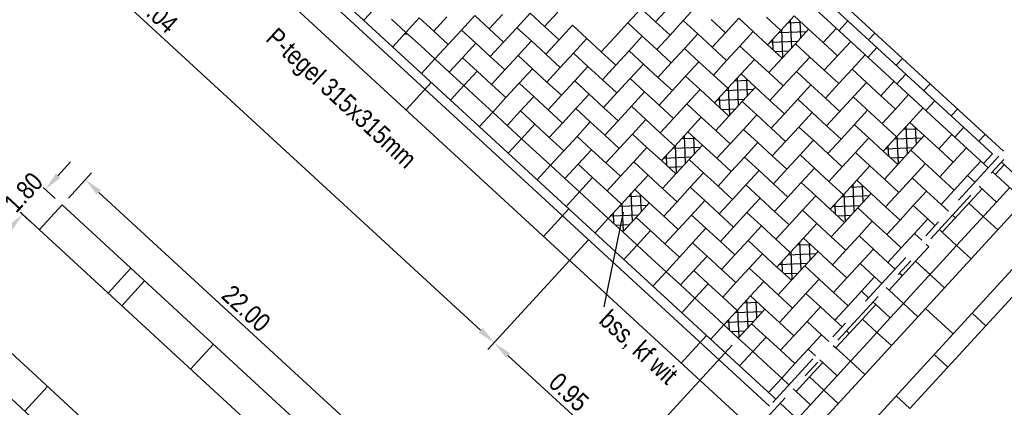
# Model space of a CAD drawing. Header units: metres. Extents: x 111546 to 149831, y 498798 to 507863.
# Tile 132 of 256: x 113053.35 to 113058.62, y 500901.14 to 500903.21. Entities that reach past the tile are written whole.
import ezdxf

# ---------------------------------------------------------------- set-up
doc = ezdxf.new("R2010")
doc.units = ezdxf.units.M
doc.linetypes.add('DASHDOT', pattern=[25.4, 12.7, -6.35, 0, -6.35])
doc.linetypes.add('HIDDEN', pattern=[9.525, 6.35, -3.175])
for name, color, linetype in [('0-aanduiding', 3, 'Continuous'), ('0-grenslijn', 3, 'DASHDOT'), ('0-maatvoering', 3, 'Continuous'), ('3-arcering witte steen', 3, 'Continuous'), ('3-boomkrans', 3, 'Continuous'), ('3-opsluiting', 2, 'Continuous'), ('3-steen', 3, 'Continuous'), ('3-verharding', 2, 'Continuous')]:
    doc.layers.add(name, color=color, linetype=linetype)
doc.layers.add('0-hulplijn', color=6, linetype='Continuous', plot=False)
doc.styles.add('Stempel', font='arial.ttf')
doc.styles.add('Zaanstad', font='ARIALN.TTF')
doc.styles.add('Zaanstad 1-200 1.8mm', font='ARIALN.TTF', dxfattribs={"height": 0.36})
doc.dimstyles.new('1-50', dxfattribs={"dimtxt": 0.1, "dimasz": 0.1, "dimexe": 0.05, "dimexo": 0.05, "dimgap": 0.025, "dimtad": 1, "dimzin": 0, "dimdsep": 46, "dimtxsty": 'Zaanstad', "dimcen": 0, "dimclrd": 256, "dimclre": 256, "dimclrt": 256, "dimadec": 0, "dimazin": 0, "dimtfac": 1, "dimtofl": 0, "dimtmove": 0, "dimatfit": 3, "dimfxl": 1, "dimtfill": 1, "dimtolj": 1, "dimtzin": 0, "dimlwd": -1, "dimlwe": -1, "dimarcsym": 0})

# ---------------------------------------------------------------- blocks, each defined once
blk = doc.blocks.new('*D1271')
at = {"layer": '0-maatvoering', "transparency": 16777216}
for p, q in [((113052.6809, 500905.4406), (113052.1418, 500904.8541)), ((113052.2492, 500904.8232), (113055.8127, 500901.548)), ((113056.3916, 500902.0301), (113055.8525, 500901.4436))]:
    blk.add_line(p, q, dxfattribs=at)
for points in [[(113052.2605, 500904.8355), (113052.2379, 500904.811), (113052.1756, 500904.8909)], [(113055.824, 500901.5603), (113055.8015, 500901.5358), (113055.8864, 500901.4804)]]:
    blk.add_solid(points, dxfattribs=at)
at = {"layer": 'Defpoints', "color": 0, "transparency": 16777216}
for p in [(113052.7147, 500905.4775), (113056.4255, 500902.0669), (113055.8864, 500901.4804)]:
    blk.add_point(p, dxfattribs=at)
at = {"layer": '0-maatvoering', "transparency": 16777216, "insert": (113054.0867, 500903.2378), "char_height": 0.1, "attachment_point": 5, "rotation": 317.4144, "style": 'Zaanstad', "bg_fill": 3, "box_fill_scale": 1.1, "bg_fill_color": 256, "bg_fill_true_color": 13158600, "bg_fill_transparency": 0}
blk.add_mtext('\\A1;5.04', dxfattribs=at)
blk = doc.blocks.new('*D1272')
at = {"layer": '0-maatvoering', "transparency": 16777216}
for p, q in [((113056.3916, 500902.0301), (113055.8525, 500901.4436)), ((113057.1585, 500901.468), (113056.5483, 500900.8041)), ((113055.96, 500901.4127), (113056.5085, 500900.9086))]:
    blk.add_line(p, q, dxfattribs=at)
for points in [[(113055.9713, 500901.425), (113055.9487, 500901.4004), (113055.8864, 500901.4804)], [(113056.5198, 500900.9208), (113056.4972, 500900.8963), (113056.5821, 500900.8409)]]:
    blk.add_solid(points, dxfattribs=at)
at = {"layer": 'Defpoints', "color": 0, "transparency": 16777216}
for p in [(113056.4255, 500902.0669), (113057.1923, 500901.5048), (113056.5821, 500900.8409)]:
    blk.add_point(p, dxfattribs=at)
at = {"layer": '0-maatvoering', "transparency": 16777216, "insert": (113056.2857, 500901.2166), "char_height": 0.1, "attachment_point": 5, "rotation": 317.4144, "style": 'Zaanstad', "bg_fill": 3, "box_fill_scale": 1.1, "bg_fill_color": 256, "bg_fill_true_color": 13158600, "bg_fill_transparency": 0}
blk.add_mtext('\\A1;0.95', dxfattribs=at)
blk = doc.blocks.new('*D1276')
at = {"layer": '0-maatvoering', "transparency": 16777216}
for p, q in [((113053.6079, 500902.2536), (113053.7319, 500902.3885)), ((113053.7717, 500902.284), (113055.2442, 500900.9306)), ((113055.2277, 500900.7649), (113055.3517, 500900.8998))]:
    blk.add_line(p, q, dxfattribs=at)
for points in [[(113053.783, 500902.2963), (113053.7604, 500902.2718), (113053.6981, 500902.3517)], [(113055.2555, 500900.9429), (113055.233, 500900.9184), (113055.3179, 500900.863)]]:
    blk.add_solid(points, dxfattribs=at)
at = {"layer": 'Defpoints', "color": 0, "transparency": 16777216}
for p in [(113053.5741, 500902.2168), (113055.3179, 500900.863), (113055.1939, 500900.7281)]:
    blk.add_point(p, dxfattribs=at)
at = {"layer": '0-maatvoering', "transparency": 16777216, "insert": (113054.5594, 500901.6633), "char_height": 0.1, "attachment_point": 5, "rotation": 317.4144, "style": 'Zaanstad', "bg_fill": 3, "box_fill_scale": 1.1, "bg_fill_color": 256, "bg_fill_true_color": 13158600, "bg_fill_transparency": 0}
blk.add_mtext('\\A1;22.00', dxfattribs=at)
blk = doc.blocks.new('*D1285')
at = {"layer": '0-maatvoering', "transparency": 16777216}
for p, q in [((113053.5523, 500902.3726), (113053.62, 500902.4463)), ((113053.5373, 500902.2506), (113053.4478, 500902.3328)), ((113053.4155, 500902.1181), (113053.326, 500902.2003)), ((113053.2952, 500902.0929), (113053.2275, 500902.0192))]:
    blk.add_line(p, q, dxfattribs=at)
for points in [[(113053.5401, 500902.3839), (113053.5646, 500902.3614), (113053.4847, 500902.299)], [(113053.2829, 500902.1041), (113053.3075, 500902.0816), (113053.3629, 500902.1665)]]:
    blk.add_solid(points, dxfattribs=at)
at = {"layer": 'Defpoints', "color": 0, "transparency": 16777216}
for p in [(113053.5741, 500902.2168), (113053.4523, 500902.0843)]:
    blk.add_point(p, dxfattribs=at)
at = {"layer": '0-maatvoering', "transparency": 16777216, "insert": (113053.3678, 500902.2842), "char_height": 0.1, "attachment_point": 5, "rotation": 47.4144, "style": 'Zaanstad', "bg_fill": 3, "box_fill_scale": 1.1, "bg_fill_color": 256, "bg_fill_true_color": 13158600, "bg_fill_transparency": 0}
blk.add_mtext('\\A1;1.80', dxfattribs=at)
at = {"layer": 'Defpoints', "color": 0, "transparency": 16777216}
blk.add_point((113053.4847, 500902.299), dxfattribs=at)

msp = doc.modelspace()

# ---------------------------------------------------------------- linework, layer by layer
at = {"layer": '0-aanduiding'}
msp.add_line((113056.4754, 500901.6731), (113056.5784, 500902.1784), dxfattribs=at)
at = {"layer": '0-grenslijn', "ltscale": 0.025}
for p, q in [((113059.083, 500903.0178), (113057.052, 500900.808)), ((113058.9344, 500902.81), (113057.075, 500900.7869))]:
    msp.add_line(p, q, dxfattribs=at)
at = {"layer": '3-arcering witte steen'}
for p, q in [((113057.458, 500903.1898), (113057.5284, 500903.1927)), ((113057.4783, 500903.0569), (113057.4721, 500903.2052)), ((113057.5262, 500903.109), (113057.5225, 500903.1981)), ((113057.4102, 500903.1378), (113057.5584, 500903.144)), ((113057.4305, 500903.0049), (113057.4243, 500903.1531)), ((113057.3623, 500903.0857), (113057.5105, 500903.0919)), ((113057.3787, 500903.0449), (113057.3764, 500903.1011)), ((113057.3879, 500903.0368), (113057.4627, 500903.0399)), ((113057.1738, 500902.8805), (113057.2441, 500902.8835)), ((113057.1941, 500902.7476), (113057.1878, 500902.896)), ((113057.242, 500902.7998), (113057.2383, 500902.8889)), ((113057.126, 500902.8286), (113057.2742, 500902.8348)), ((113057.1463, 500902.6956), (113057.1401, 500902.8439)), ((113057.0781, 500902.7764), (113057.2263, 500902.7827)), ((113057.0945, 500902.7356), (113057.0922, 500902.7919)), ((113057.1037, 500902.7275), (113057.1785, 500902.7307)), ((113058.0765, 500902.6213), (113058.1468, 500902.6243)), ((113058.0968, 500902.4884), (113058.0905, 500902.6368)), ((113058.1447, 500902.5406), (113058.1409, 500902.6297)), ((113056.8896, 500902.5713), (113056.9599, 500902.5743)), ((113056.9099, 500902.4384), (113056.9036, 500902.5868)), ((113056.9578, 500902.4905), (113056.954, 500902.5797)), ((113058.0287, 500902.5694), (113058.1769, 500902.5756)), ((113058.049, 500902.4365), (113058.0428, 500902.5847)), ((113056.8418, 500902.5193), (113056.99, 500902.5256)), ((113056.8621, 500902.3864), (113056.8559, 500902.5346)), ((113057.9808, 500902.5172), (113058.129, 500902.5235)), ((113057.9972, 500902.4765), (113057.9948, 500902.5327)), ((113056.7939, 500902.4672), (113056.9421, 500902.4734)), ((113056.8103, 500902.4264), (113056.808, 500902.4827)), ((113058.0063, 500902.4683), (113058.0812, 500902.4715)), ((113056.8194, 500902.4183), (113056.8943, 500902.4215)), ((113057.7922, 500902.3121), (113057.8626, 500902.3151)), ((113057.8126, 500902.1792), (113057.8063, 500902.3276)), ((113057.8605, 500902.2313), (113057.8567, 500902.3205)), ((113056.6054, 500902.2621), (113056.6757, 500902.265)), ((113056.6257, 500902.1292), (113056.6194, 500902.2775)), ((113056.6736, 500902.1813), (113056.6698, 500902.2705)), ((113057.7445, 500902.2601), (113057.8927, 500902.2664)), ((113057.7648, 500902.1272), (113057.7585, 500902.2754)), ((113056.5576, 500902.2101), (113056.7058, 500902.2163)), ((113056.5779, 500902.0772), (113056.5717, 500902.2254)), ((113057.6966, 500902.208), (113057.8448, 500902.2143)), ((113057.713, 500902.1672), (113057.7106, 500902.2235)), ((113056.5097, 500902.158), (113056.6579, 500902.1642)), ((113056.5261, 500902.1172), (113056.5237, 500902.1734)), ((113057.7221, 500902.1591), (113057.797, 500902.1623)), ((113056.5352, 500902.1091), (113056.6101, 500902.1122)), ((113057.508, 500902.0029), (113057.5784, 500902.0058)), ((113057.5284, 500901.87), (113057.5221, 500902.0183)), ((113057.5763, 500901.9221), (113057.5725, 500902.0113)), ((113057.4603, 500901.9509), (113057.6085, 500901.9572)), ((113057.4806, 500901.818), (113057.4743, 500901.9662)), ((113057.4123, 500901.8988), (113057.5606, 500901.905)), ((113057.4288, 500901.858), (113057.4264, 500901.9142)), ((113057.4379, 500901.8499), (113057.5128, 500901.853)), ((113057.2441, 500901.5607), (113057.2379, 500901.7091)), ((113057.1964, 500901.5088), (113057.1901, 500901.657)), ((113057.2238, 500901.6936), (113057.2942, 500901.6966)), ((113057.2921, 500901.6129), (113057.2883, 500901.702)), ((113057.1446, 500901.5488), (113057.1422, 500901.605)), ((113057.176, 500901.6417), (113057.3243, 500901.6479)), ((113057.1281, 500901.5895), (113057.2764, 500901.5958)), ((113057.1537, 500901.5407), (113057.2286, 500901.5438))]:
    msp.add_line(p, q, dxfattribs=at)
at = {"layer": '3-boomkrans'}
for p, q in [((113058.1105, 500901.1295), (113058.7195, 500901.7921)), ((113058.5165, 500901.5712), (113058.4429, 500901.6389)), ((113058.3135, 500901.3503), (113058.2399, 500901.418)), ((113058.1105, 500901.1295), (113058.0369, 500901.1971))]:
    msp.add_line(p, q, dxfattribs=at)
at = {"layer": '3-opsluiting'}
for p, q in [((113051.566, 500906.5332), (113057.3923, 500901.1783)), ((113051.4307, 500906.3859), (113057.257, 500901.031)), ((113052.4972, 500905.6094), (113057.3585, 500901.1415)), ((113055.4144, 500902.7246), (113055.5497, 500902.8718)), ((113058.8031, 500902.3264), (113057.5851, 500901.0011)), ((113056.1506, 500902.0479), (113056.286, 500902.1951)), ((113058.9504, 500902.1911), (113057.7323, 500900.8658)), ((113058.1941, 500901.6638), (113058.3414, 500901.5284)), ((113056.8869, 500901.3712), (113057.0223, 500901.5184)), ((113057.4153, 500901.1572), (113059.6517, 500899.1018))]:
    msp.add_line(p, q, dxfattribs=at)
at = {"layer": '3-steen'}
for p, q in [((113053.8515, 500906.7144), (113058.5292, 500902.4152)), ((113055.2596, 500903.2811), (113055.1885, 500903.2038)), ((113055.9303, 500903.2351), (113055.8593, 500903.1577)), ((113056.0787, 500903.2413), (113056.0077, 500903.164)), ((113056.0787, 500903.2413), (113056.156, 500903.1703)), ((113056.2271, 500903.2476), (113056.156, 500903.1703)), ((113056.6721, 500903.2663), (113056.6011, 500903.189)), ((113056.6721, 500903.2663), (113056.7495, 500903.1953)), ((113056.8205, 500903.2726), (113056.7495, 500903.1953)), ((113056.9689, 500903.2788), (113056.8978, 500903.2015)), ((113055.4142, 500903.139), (113055.3369, 500903.21)), ((113055.4853, 500903.2163), (113055.4142, 500903.139)), ((113055.4853, 500903.2163), (113055.5626, 500903.1452)), ((113055.6336, 500903.2225), (113055.5626, 500903.1452)), ((113055.782, 500903.2288), (113055.7109, 500903.1515)), ((113055.782, 500903.2288), (113055.8593, 500903.1577)), ((113056.6011, 500903.189), (113056.53, 500903.1117)), ((113056.6011, 500903.189), (113056.6784, 500903.118)), ((113056.7495, 500903.1953), (113056.8268, 500903.1242)), ((113056.8978, 500903.2015), (113056.8268, 500903.1242)), ((113056.8978, 500903.2015), (113056.9751, 500903.1305)), ((113057.0462, 500903.2078), (113057.1235, 500903.1367)), ((113057.1945, 500903.214), (113057.1235, 500903.1367)), ((113057.1945, 500903.214), (113057.2718, 500903.143)), ((113057.3429, 500903.2203), (113057.4202, 500903.1492)), ((113057.4913, 500903.2266), (113057.4202, 500903.1492)), ((113057.4913, 500903.2266), (113057.5686, 500903.1555)), ((113057.779, 500903.1998), (113057.7317, 500903.1482)), ((113055.4142, 500903.139), (113055.3432, 500903.0617)), ((113055.407, 500903.131), (113055.4226, 500903.1317)), ((113055.4142, 500903.139), (113055.4915, 500903.0679)), ((113055.5626, 500903.1452), (113055.6399, 500903.0742)), ((113055.7109, 500903.1515), (113055.6399, 500903.0742)), ((113055.7109, 500903.1515), (113055.7882, 500903.0804)), ((113055.8593, 500903.1577), (113055.9366, 500903.0867)), ((113056.0077, 500903.164), (113055.9366, 500903.0867)), ((113056.0077, 500903.164), (113056.085, 500903.0929)), ((113056.156, 500903.1703), (113056.2333, 500903.0992)), ((113056.3044, 500903.1765), (113056.2333, 500903.0992)), ((113056.3044, 500903.1765), (113056.3817, 500903.1055)), ((113056.9751, 500903.1305), (113056.9041, 500903.0532)), ((113056.9751, 500903.1305), (113057.0524, 500903.0594)), ((113057.1235, 500903.1367), (113057.0524, 500903.0594)), ((113057.2718, 500903.143), (113057.2008, 500903.0657)), ((113057.2718, 500903.143), (113057.3492, 500903.0719)), ((113057.4202, 500903.1492), (113057.3492, 500903.0719)), ((113057.5686, 500903.1555), (113057.4975, 500903.0782)), ((113057.5686, 500903.1555), (113057.6459, 500903.0845)), ((113057.7169, 500903.1618), (113057.6459, 500903.0845)), ((113057.9233, 500903.1351), (113057.8895, 500903.0983)), ((113055.7882, 500903.0804), (113055.7172, 500903.0031)), ((113055.7882, 500903.0804), (113055.8655, 500903.0094)), ((113055.9366, 500903.0867), (113055.8655, 500903.0094)), ((113056.085, 500903.0929), (113056.0139, 500903.0156)), ((113056.085, 500903.0929), (113056.1623, 500903.0219)), ((113056.2333, 500903.0992), (113056.1623, 500903.0219)), ((113056.3817, 500903.1055), (113056.3106, 500903.0282)), ((113056.3817, 500903.1055), (113056.459, 500903.0344)), ((113056.53, 500903.1117), (113056.459, 500903.0344)), ((113056.6784, 500903.118), (113056.6074, 500903.0407)), ((113056.6784, 500903.118), (113056.7557, 500903.0469)), ((113056.8268, 500903.1242), (113056.7557, 500903.0469)), ((113057.4975, 500903.0782), (113057.4265, 500903.0009)), ((113057.4975, 500903.0782), (113057.5748, 500903.0071)), ((113057.6459, 500903.0845), (113057.7232, 500903.0134)), ((113057.7942, 500903.0907), (113057.7232, 500903.0134)), ((113055.4915, 500903.0679), (113055.5688, 500902.9969)), ((113055.6399, 500903.0742), (113055.5688, 500902.9969)), ((113056.3106, 500903.0282), (113056.2396, 500902.9508)), ((113056.3106, 500903.0282), (113056.3879, 500902.9571)), ((113056.459, 500903.0344), (113056.5363, 500902.9634)), ((113056.6074, 500903.0407), (113056.5363, 500902.9634)), ((113056.6074, 500903.0407), (113056.6847, 500902.9696)), ((113056.7557, 500903.0469), (113056.833, 500902.9759)), ((113056.9041, 500903.0532), (113056.833, 500902.9759)), ((113056.9041, 500903.0532), (113056.9814, 500902.9821)), ((113057.0524, 500903.0594), (113057.1297, 500902.9884)), ((113057.2008, 500903.0657), (113057.1297, 500902.9884)), ((113057.2008, 500903.0657), (113057.2781, 500902.9946)), ((113057.3492, 500903.0719), (113057.4265, 500903.0009)), ((113057.9336, 500903.0577), (113057.8863, 500903.0061)), ((113055.5688, 500902.9969), (113055.4978, 500902.9196)), ((113055.5688, 500902.9969), (113055.6461, 500902.9258)), ((113055.7172, 500903.0031), (113055.6461, 500902.9258)), ((113055.7172, 500903.0031), (113055.7945, 500902.9321)), ((113055.8655, 500903.0094), (113055.9429, 500902.9383)), ((113056.0139, 500903.0156), (113055.9429, 500902.9383)), ((113056.0139, 500903.0156), (113056.0912, 500902.9446)), ((113056.1623, 500903.0219), (113056.2396, 500902.9508)), ((113056.833, 500902.9759), (113056.762, 500902.8986)), ((113056.9814, 500902.9821), (113056.9103, 500902.9048)), ((113056.9814, 500902.9821), (113057.0587, 500902.9111)), ((113057.1297, 500902.9884), (113057.0587, 500902.9111)), ((113057.2781, 500902.9946), (113057.207, 500902.9173)), ((113057.2781, 500902.9946), (113057.3554, 500902.9236)), ((113057.4265, 500903.0009), (113057.3554, 500902.9236)), ((113057.5748, 500903.0071), (113057.5038, 500902.9298)), ((113057.5748, 500903.0071), (113057.6521, 500902.9361)), ((113057.7232, 500903.0134), (113057.6521, 500902.9361)), ((113057.8715, 500903.0197), (113057.8005, 500902.9423)), ((113058.0705, 500902.9997), (113058.0367, 500902.9629)), ((113055.7234, 500902.8548), (113055.6461, 500902.9258)), ((113055.7945, 500902.9321), (113055.7234, 500902.8548)), ((113055.7945, 500902.9321), (113055.8718, 500902.861)), ((113055.9429, 500902.9383), (113055.8718, 500902.861)), ((113056.0912, 500902.9446), (113056.0202, 500902.8673)), ((113056.0912, 500902.9446), (113056.1685, 500902.8735)), ((113056.2396, 500902.9508), (113056.1685, 500902.8735)), ((113056.3879, 500902.9571), (113056.3169, 500902.8798)), ((113056.3879, 500902.9571), (113056.4652, 500902.886)), ((113056.5363, 500902.9634), (113056.4652, 500902.886)), ((113056.6847, 500902.9696), (113056.6136, 500902.8923)), ((113056.6847, 500902.9696), (113056.762, 500902.8986)), ((113057.3554, 500902.9236), (113057.4327, 500902.8525)), ((113057.5038, 500902.9298), (113057.4327, 500902.8525)), ((113057.5038, 500902.9298), (113057.5811, 500902.8588)), ((113057.6521, 500902.9361), (113057.7294, 500902.865)), ((113057.8005, 500902.9423), (113057.7294, 500902.865)), ((113057.8005, 500902.9423), (113057.9551, 500902.8002)), ((113056.0202, 500902.8673), (113055.9491, 500902.79)), ((113056.0202, 500902.8673), (113056.0975, 500902.7962)), ((113056.1685, 500902.8735), (113056.2458, 500902.8025)), ((113056.3169, 500902.8798), (113056.2458, 500902.8025)), ((113056.3169, 500902.8798), (113056.3942, 500902.8087)), ((113056.4652, 500902.886), (113056.5426, 500902.815)), ((113056.6136, 500902.8923), (113056.5426, 500902.815)), ((113056.6136, 500902.8923), (113056.6909, 500902.8212)), ((113056.762, 500902.8986), (113056.8393, 500902.8275)), ((113056.9103, 500902.9048), (113056.8393, 500902.8275)), ((113056.9103, 500902.9048), (113056.9876, 500902.8338)), ((113057.0587, 500902.9111), (113057.136, 500902.84)), ((113057.207, 500902.9173), (113057.136, 500902.84)), ((113057.207, 500902.9173), (113057.2844, 500902.8463)), ((113057.8778, 500902.8713), (113057.6646, 500902.6394)), ((113058.0262, 500902.8775), (113057.9551, 500902.8002)), ((113058.0883, 500902.9156), (113058.0409, 500902.864)), ((113055.7234, 500902.8548), (113055.6524, 500902.7775)), ((113055.7234, 500902.8548), (113055.8008, 500902.7837)), ((113055.8718, 500902.861), (113055.9491, 500902.79)), ((113056.5426, 500902.815), (113056.4715, 500902.7377)), ((113056.6909, 500902.8212), (113056.6199, 500902.7439)), ((113056.6909, 500902.8212), (113056.7682, 500902.7502)), ((113056.8393, 500902.8275), (113056.7682, 500902.7502)), ((113056.9876, 500902.8338), (113056.9166, 500902.7565)), ((113056.9876, 500902.8338), (113057.0649, 500902.7627)), ((113057.136, 500902.84), (113057.0649, 500902.7627)), ((113057.2844, 500902.8463), (113057.2133, 500902.769)), ((113057.2844, 500902.8463), (113057.3617, 500902.7752)), ((113057.4327, 500902.8525), (113057.3617, 500902.7752)), ((113057.5811, 500902.8588), (113057.51, 500902.7815)), ((113057.5811, 500902.8588), (113057.6584, 500902.7877)), ((113057.7294, 500902.865), (113057.6584, 500902.7877)), ((113058.2178, 500902.8644), (113058.184, 500902.8276)), ((113055.8008, 500902.7837), (113055.8781, 500902.7127)), ((113055.9491, 500902.79), (113055.8781, 500902.7127)), ((113056.0975, 500902.7962), (113056.0264, 500902.7189)), ((113056.0975, 500902.7962), (113056.1748, 500902.7252)), ((113056.2458, 500902.8025), (113056.1748, 500902.7252)), ((113056.3942, 500902.8087), (113056.3231, 500902.7314)), ((113056.3942, 500902.8087), (113056.4715, 500902.7377)), ((113057.0649, 500902.7627), (113057.1423, 500902.6917)), ((113057.2133, 500902.769), (113057.1423, 500902.6917)), ((113057.2133, 500902.769), (113057.2906, 500902.6979)), ((113057.3617, 500902.7752), (113057.439, 500902.7042)), ((113057.51, 500902.7815), (113057.439, 500902.7042)), ((113057.51, 500902.7815), (113057.5873, 500902.7104)), ((113057.6584, 500902.7877), (113057.7357, 500902.7167)), ((113057.8067, 500902.794), (113058.0387, 500902.5808)), ((113057.9551, 500902.8002), (113058.0324, 500902.7292)), ((113058.1035, 500902.8065), (113058.0324, 500902.7292)), ((113058.2429, 500902.7734), (113058.1955, 500902.7219)), ((113055.8781, 500902.7127), (113055.807, 500902.6354)), ((113055.8781, 500902.7127), (113055.9554, 500902.6416)), ((113056.0264, 500902.7189), (113055.9554, 500902.6416)), ((113056.0264, 500902.7189), (113056.1037, 500902.6479)), ((113056.1748, 500902.7252), (113056.2521, 500902.6541)), ((113056.3231, 500902.7314), (113056.2521, 500902.6541)), ((113056.3231, 500902.7314), (113056.4004, 500902.6604)), ((113056.4715, 500902.7377), (113056.5488, 500902.6666)), ((113056.6199, 500902.7439), (113056.5488, 500902.6666)), ((113056.6199, 500902.7439), (113056.6972, 500902.6729)), ((113056.7682, 500902.7502), (113056.8455, 500902.6791)), ((113056.9166, 500902.7565), (113056.8455, 500902.6791)), ((113056.9166, 500902.7565), (113056.9939, 500902.6854)), ((113057.5873, 500902.7104), (113057.5163, 500902.6331)), ((113057.5873, 500902.7104), (113057.6646, 500902.6394)), ((113057.8841, 500902.7229), (113057.7419, 500902.5683)), ((113058.0324, 500902.7292), (113057.9614, 500902.6519)), ((113058.1808, 500902.7354), (113058.1097, 500902.6581)), ((113058.3651, 500902.7291), (113058.3312, 500902.6922)), ((113056.4004, 500902.6604), (113056.3294, 500902.5831)), ((113056.4004, 500902.6604), (113056.4778, 500902.5893)), ((113056.5488, 500902.6666), (113056.4778, 500902.5893)), ((113056.6972, 500902.6729), (113056.6261, 500902.5956)), ((113056.6972, 500902.6729), (113056.7745, 500902.6018)), ((113056.8455, 500902.6791), (113056.7745, 500902.6018)), ((113056.9939, 500902.6854), (113056.9228, 500902.6081)), ((113056.9939, 500902.6854), (113057.0712, 500902.6143)), ((113057.1423, 500902.6917), (113057.0712, 500902.6143)), ((113057.2906, 500902.6979), (113057.2196, 500902.6206)), ((113057.2906, 500902.6979), (113057.3679, 500902.6269)), ((113057.439, 500902.7042), (113057.3679, 500902.6269)), ((113058.1097, 500902.6581), (113058.0387, 500902.5808)), ((113058.1097, 500902.6581), (113058.2643, 500902.516)), ((113056.0327, 500902.5706), (113055.9554, 500902.6416)), ((113056.1037, 500902.6479), (113056.0327, 500902.5706)), ((113056.1037, 500902.6479), (113056.181, 500902.5768)), ((113056.2521, 500902.6541), (113056.181, 500902.5768)), ((113056.9228, 500902.6081), (113056.8518, 500902.5308)), ((113056.9228, 500902.6081), (113057.0001, 500902.537)), ((113057.0712, 500902.6143), (113057.1485, 500902.5433)), ((113057.2196, 500902.6206), (113057.1485, 500902.5433)), ((113057.2196, 500902.6206), (113057.2969, 500902.5496)), ((113057.3679, 500902.6269), (113057.4452, 500902.5558)), ((113057.5163, 500902.6331), (113057.4452, 500902.5558)), ((113057.5163, 500902.6331), (113057.5936, 500902.5621)), ((113057.6646, 500902.6394), (113057.7419, 500902.5683)), ((113057.813, 500902.6456), (113057.8903, 500902.5746)), ((113058.3975, 500902.6313), (113058.3501, 500902.5798)), ((113056.0327, 500902.5706), (113055.9616, 500902.4933)), ((113056.0327, 500902.5706), (113056.11, 500902.4995)), ((113056.181, 500902.5768), (113056.2583, 500902.5058)), ((113056.3294, 500902.5831), (113056.2583, 500902.5058)), ((113056.3294, 500902.5831), (113056.4067, 500902.512)), ((113056.4778, 500902.5893), (113056.5551, 500902.5183)), ((113056.6261, 500902.5956), (113056.5551, 500902.5183)), ((113056.6261, 500902.5956), (113056.7034, 500902.5245)), ((113056.7745, 500902.6018), (113056.8518, 500902.5308)), ((113057.2969, 500902.5496), (113057.2258, 500902.4722)), ((113057.2969, 500902.5496), (113057.3742, 500902.4785)), ((113057.4452, 500902.5558), (113057.3742, 500902.4785)), ((113057.5936, 500902.5621), (113057.5225, 500902.4848)), ((113057.5936, 500902.5621), (113057.6709, 500902.491)), ((113057.7419, 500902.5683), (113057.6709, 500902.491)), ((113057.8903, 500902.5746), (113057.8193, 500902.4973)), ((113057.8903, 500902.5746), (113057.9676, 500902.5035)), ((113058.0387, 500902.5808), (113057.9676, 500902.5035)), ((113058.187, 500902.5871), (113057.9739, 500902.3552)), ((113058.3354, 500902.5933), (113058.2643, 500902.516)), ((113058.5123, 500902.5937), (113058.4785, 500902.5569)), ((113056.11, 500902.4995), (113056.1873, 500902.4285)), ((113056.2583, 500902.5058), (113056.1873, 500902.4285)), ((113056.4067, 500902.512), (113056.3357, 500902.4347)), ((113056.4067, 500902.512), (113056.484, 500902.441)), ((113056.5551, 500902.5183), (113056.484, 500902.441)), ((113056.7034, 500902.5245), (113056.6324, 500902.4472)), ((113056.7034, 500902.5245), (113056.7807, 500902.4535)), ((113056.8518, 500902.5308), (113056.7807, 500902.4535)), ((113057.0001, 500902.537), (113056.9291, 500902.4597)), ((113057.0001, 500902.537), (113057.0775, 500902.466)), ((113057.1485, 500902.5433), (113057.0775, 500902.466)), ((113057.8193, 500902.4973), (113057.7482, 500902.42)), ((113057.8193, 500902.4973), (113057.8966, 500902.4262)), ((113057.9676, 500902.5035), (113058.0449, 500902.4325)), ((113058.116, 500902.5098), (113058.3479, 500902.2966)), ((113058.2643, 500902.516), (113058.3416, 500902.445)), ((113058.4127, 500902.5223), (113058.3416, 500902.445)), ((113056.6324, 500902.4472), (113056.5613, 500902.3699)), ((113056.6324, 500902.4472), (113056.7097, 500902.3762)), ((113056.7807, 500902.4535), (113056.858, 500902.3824)), ((113056.9291, 500902.4597), (113056.858, 500902.3824)), ((113056.9291, 500902.4597), (113057.0064, 500902.3887)), ((113057.0775, 500902.466), (113057.1548, 500902.3949)), ((113057.2258, 500902.4722), (113057.1548, 500902.3949)), ((113057.2258, 500902.4722), (113057.3031, 500902.4012)), ((113057.3742, 500902.4785), (113057.4515, 500902.4074)), ((113057.5225, 500902.4848), (113057.4515, 500902.4074)), ((113057.5225, 500902.4848), (113057.5998, 500902.4137)), ((113057.6709, 500902.491), (113057.7482, 500902.42)), ((113058.3416, 500902.445), (113058.2706, 500902.3677)), ((113058.49, 500902.4512), (113058.419, 500902.3739)), ((113058.5521, 500902.4892), (113058.5047, 500902.4377)), ((113058.5995, 500902.4456), (113058.7693, 500902.2896)), ((113056.1873, 500902.4285), (113056.1162, 500902.3511)), ((113056.1873, 500902.4285), (113056.2646, 500902.3574)), ((113056.3357, 500902.4347), (113056.2646, 500902.3574)), ((113056.3357, 500902.4347), (113056.413, 500902.3637)), ((113056.484, 500902.441), (113056.5613, 500902.3699)), ((113057.1548, 500902.3949), (113057.0837, 500902.3176)), ((113057.3031, 500902.4012), (113057.2321, 500902.3239)), ((113057.3031, 500902.4012), (113057.3804, 500902.3301)), ((113057.4515, 500902.4074), (113057.3804, 500902.3301)), ((113057.5998, 500902.4137), (113057.5288, 500902.3364)), ((113057.5998, 500902.4137), (113057.6772, 500902.3426)), ((113057.7482, 500902.42), (113057.6772, 500902.3426)), ((113057.8966, 500902.4262), (113057.8255, 500902.3489)), ((113057.8966, 500902.4262), (113057.9739, 500902.3552)), ((113058.1933, 500902.4387), (113058.0512, 500902.2841)), ((113058.5522, 500902.3941), (113058.7219, 500902.2381)), ((113058.6147, 500902.4317), (113058.5673, 500902.3802)), ((113056.3419, 500902.2863), (113056.2646, 500902.3574)), ((113056.413, 500902.3637), (113056.3419, 500902.2863)), ((113056.413, 500902.3637), (113056.4903, 500902.2926)), ((113056.5613, 500902.3699), (113056.4903, 500902.2926)), ((113056.7097, 500902.3762), (113056.6386, 500902.2989)), ((113056.7097, 500902.3762), (113056.787, 500902.3051)), ((113056.858, 500902.3824), (113056.787, 500902.3051)), ((113057.0064, 500902.3887), (113056.9353, 500902.3114)), ((113057.0064, 500902.3887), (113057.0837, 500902.3176)), ((113057.6772, 500902.3426), (113057.7545, 500902.2716)), ((113057.8255, 500902.3489), (113057.7545, 500902.2716)), ((113057.8255, 500902.3489), (113057.9028, 500902.2779)), ((113057.9739, 500902.3552), (113058.0512, 500902.2841)), ((113058.1222, 500902.3614), (113058.1995, 500902.2904)), ((113058.419, 500902.3739), (113058.3479, 500902.2966)), ((113058.419, 500902.3739), (113058.4581, 500902.3379)), ((113056.3419, 500902.2863), (113056.2709, 500902.209)), ((113056.3419, 500902.2863), (113056.4192, 500902.2153)), ((113056.4903, 500902.2926), (113056.5676, 500902.2216)), ((113056.6386, 500902.2989), (113056.5676, 500902.2216)), ((113056.6386, 500902.2989), (113056.7159, 500902.2278)), ((113056.787, 500902.3051), (113056.8643, 500902.2341)), ((113056.9353, 500902.3114), (113056.8643, 500902.2341)), ((113056.9353, 500902.3114), (113057.0127, 500902.2403)), ((113057.0837, 500902.3176), (113057.161, 500902.2466)), ((113057.2321, 500902.3239), (113057.161, 500902.2466)), ((113057.2321, 500902.3239), (113057.3094, 500902.2528)), ((113057.3804, 500902.3301), (113057.4577, 500902.2591)), ((113057.5288, 500902.3364), (113057.4577, 500902.2591)), ((113057.5288, 500902.3364), (113057.6061, 500902.2653)), ((113058.1995, 500902.2904), (113058.1285, 500902.2131)), ((113058.1995, 500902.2904), (113058.2768, 500902.2193)), ((113058.3479, 500902.2966), (113058.2768, 500902.2193)), ((113058.4963, 500902.3029), (113058.2831, 500902.0709)), ((113058.4811, 500902.3168), (113058.5736, 500902.2318)), ((113058.5736, 500902.2318), (113058.6446, 500902.3091)), ((113056.8643, 500902.2341), (113056.7932, 500902.1568)), ((113057.0127, 500902.2403), (113056.9416, 500902.163)), ((113057.0127, 500902.2403), (113057.09, 500902.1693)), ((113057.161, 500902.2466), (113057.09, 500902.1693)), ((113057.3094, 500902.2528), (113057.2383, 500902.1755)), ((113057.3094, 500902.2528), (113057.3867, 500902.1818)), ((113057.4577, 500902.2591), (113057.3867, 500902.1818)), ((113057.6061, 500902.2653), (113057.535, 500902.188)), ((113057.6061, 500902.2653), (113057.6834, 500902.1943)), ((113057.7545, 500902.2716), (113057.6834, 500902.1943)), ((113057.9028, 500902.2779), (113057.8318, 500902.2005)), ((113057.9028, 500902.2779), (113057.9801, 500902.2068)), ((113058.0512, 500902.2841), (113057.9801, 500902.2068)), ((113056.4192, 500902.2153), (113056.4965, 500902.1442)), ((113056.5676, 500902.2216), (113056.4965, 500902.1442)), ((113056.7159, 500902.2278), (113056.6449, 500902.1505)), ((113056.7159, 500902.2278), (113056.7932, 500902.1568)), ((113057.3867, 500902.1818), (113057.464, 500902.1107)), ((113057.535, 500902.188), (113057.464, 500902.1107)), ((113057.535, 500902.188), (113057.6124, 500902.117)), ((113057.6834, 500902.1943), (113057.7607, 500902.1232)), ((113057.8318, 500902.2005), (113057.7607, 500902.1232)), ((113057.8318, 500902.2005), (113057.9091, 500902.1295)), ((113057.9801, 500902.2068), (113058.0574, 500902.1357)), ((113058.1285, 500902.2131), (113058.0574, 500902.1357)), ((113058.1285, 500902.2131), (113058.2058, 500902.142)), ((113058.2768, 500902.2193), (113058.316, 500902.1833)), ((113058.5736, 500902.2318), (113058.3604, 500901.9999)), ((113058.5025, 500902.1545), (113058.4252, 500902.2256)), ((113056.4965, 500902.1442), (113056.4255, 500902.0669)), ((113056.4965, 500902.1442), (113056.5738, 500902.0732)), ((113056.6449, 500902.1505), (113056.5738, 500902.0732)), ((113056.6449, 500902.1505), (113056.7222, 500902.0794)), ((113056.7932, 500902.1568), (113056.8706, 500902.0857)), ((113056.9416, 500902.163), (113056.8706, 500902.0857)), ((113056.9416, 500902.163), (113057.0189, 500902.092)), ((113057.09, 500902.1693), (113057.1673, 500902.0982)), ((113057.2383, 500902.1755), (113057.1673, 500902.0982)), ((113057.2383, 500902.1755), (113057.3156, 500902.1045)), ((113057.9091, 500902.1295), (113057.838, 500902.0522)), ((113057.9091, 500902.1295), (113057.9864, 500902.0584)), ((113058.0574, 500902.1357), (113057.9864, 500902.0584)), ((113058.2058, 500902.142), (113058.1347, 500902.0647)), ((113058.2058, 500902.142), (113058.245, 500902.106)), ((113058.339, 500902.1622), (113058.3542, 500902.1483)), ((113058.5025, 500902.1545), (113058.5798, 500902.0835)), ((113056.7222, 500902.0794), (113056.6511, 500902.0021)), ((113056.7222, 500902.0794), (113056.7995, 500902.0084)), ((113056.8706, 500902.0857), (113056.7995, 500902.0084)), ((113057.0189, 500902.092), (113056.9479, 500902.0146)), ((113057.0189, 500902.092), (113057.0962, 500902.0209)), ((113057.1673, 500902.0982), (113057.0962, 500902.0209)), ((113057.3156, 500902.1045), (113057.2446, 500902.0272)), ((113057.3156, 500902.1045), (113057.3929, 500902.0334)), ((113057.464, 500902.1107), (113057.3929, 500902.0334)), ((113057.6124, 500902.117), (113057.5413, 500902.0397)), ((113057.6124, 500902.117), (113057.6897, 500902.0459)), ((113057.7607, 500902.1232), (113057.6897, 500902.0459)), ((113058.268, 500902.0849), (113058.2831, 500902.0709)), ((113056.6511, 500902.0021), (113056.5738, 500902.0732)), ((113057.2446, 500902.0272), (113057.1735, 500901.9499)), ((113057.2446, 500902.0272), (113057.3219, 500901.9561)), ((113057.3929, 500902.0334), (113057.4702, 500901.9624)), ((113057.5413, 500902.0397), (113057.4702, 500901.9624)), ((113057.5413, 500902.0397), (113057.6186, 500901.9686)), ((113057.6897, 500902.0459), (113057.767, 500901.9749)), ((113057.838, 500902.0522), (113057.767, 500901.9749)), ((113057.838, 500902.0522), (113057.9153, 500901.9811)), ((113057.9864, 500902.0584), (113058.0637, 500901.9874)), ((113058.1347, 500902.0647), (113058.0637, 500901.9874)), ((113058.1347, 500902.0647), (113058.1739, 500902.0287)), ((113058.2831, 500902.0709), (113058.3604, 500901.9999)), ((113056.6511, 500902.0021), (113056.5801, 500901.9248)), ((113056.6511, 500902.0021), (113056.7284, 500901.9311)), ((113056.7995, 500902.0084), (113056.8768, 500901.9373)), ((113056.9479, 500902.0146), (113056.8768, 500901.9373)), ((113056.9479, 500902.0146), (113057.0252, 500901.9436)), ((113057.0962, 500902.0209), (113057.1735, 500901.9499)), ((113057.767, 500901.9749), (113057.6959, 500901.8976)), ((113057.9153, 500901.9811), (113057.8443, 500901.9038)), ((113057.9153, 500901.9811), (113057.9926, 500901.9101)), ((113058.0637, 500901.9874), (113057.9926, 500901.9101)), ((113058.2121, 500901.9936), (113058.141, 500901.9163)), ((113058.1969, 500902.0076), (113058.2121, 500901.9936)), ((113058.3604, 500901.9999), (113058.2894, 500901.9226)), ((113058.3604, 500901.9999), (113058.4377, 500901.9288)), ((113056.7284, 500901.9311), (113056.8058, 500901.86)), ((113056.8768, 500901.9373), (113056.8058, 500901.86)), ((113057.0252, 500901.9436), (113056.9541, 500901.8663)), ((113057.0252, 500901.9436), (113057.1025, 500901.8725)), ((113057.1735, 500901.9499), (113057.1025, 500901.8725)), ((113057.3219, 500901.9561), (113057.2508, 500901.8788)), ((113057.3219, 500901.9561), (113057.3992, 500901.8851)), ((113057.4702, 500901.9624), (113057.3992, 500901.8851)), ((113057.6186, 500901.9686), (113057.5476, 500901.8913)), ((113057.6186, 500901.9686), (113057.6959, 500901.8976)), ((113058.2894, 500901.9226), (113058.1473, 500901.768)), ((113056.9541, 500901.8663), (113056.8831, 500901.789)), ((113056.9541, 500901.8663), (113057.0314, 500901.7952)), ((113057.1025, 500901.8725), (113057.1798, 500901.8015)), ((113057.2508, 500901.8788), (113057.1798, 500901.8015)), ((113057.2508, 500901.8788), (113057.3281, 500901.8077)), ((113057.3992, 500901.8851), (113057.4765, 500901.814)), ((113057.5476, 500901.8913), (113057.4765, 500901.814)), ((113057.5476, 500901.8913), (113057.6249, 500901.8203)), ((113057.6959, 500901.8976), (113057.7732, 500901.8265)), ((113057.8443, 500901.9038), (113057.7732, 500901.8265)), ((113057.8443, 500901.9038), (113057.9216, 500901.8328)), ((113057.9926, 500901.9101), (113058.0318, 500901.8741)), ((113058.141, 500901.9163), (113058.0699, 500901.839)), ((113058.141, 500901.9163), (113058.2183, 500901.8453)), ((113058.141, 500901.9163), (113058.2956, 500901.7742)), ((113056.8058, 500901.86), (113056.7347, 500901.7827)), ((113056.8058, 500901.86), (113056.8831, 500901.789)), ((113057.4765, 500901.814), (113057.4055, 500901.7367)), ((113057.6249, 500901.8203), (113057.5538, 500901.743)), ((113057.6249, 500901.8203), (113057.7022, 500901.7492)), ((113057.7732, 500901.8265), (113057.7022, 500901.7492)), ((113057.9216, 500901.8328), (113057.8505, 500901.7555)), ((113057.9216, 500901.8328), (113057.9608, 500901.7968)), ((113058.0699, 500901.839), (113057.9989, 500901.7617)), ((113058.0548, 500901.8529), (113058.0699, 500901.839)), ((113056.9604, 500901.7179), (113056.8831, 500901.789)), ((113057.0314, 500901.7952), (113056.9604, 500901.7179)), ((113057.0314, 500901.7952), (113057.1087, 500901.7242)), ((113057.1798, 500901.8015), (113057.1087, 500901.7242)), ((113057.3281, 500901.8077), (113057.2571, 500901.7304)), ((113057.3281, 500901.8077), (113057.4055, 500901.7367)), ((113057.9837, 500901.7756), (113057.9989, 500901.7617)), ((113057.9989, 500901.7617), (113058.0762, 500901.6907)), ((113058.1473, 500901.768), (113058.0762, 500901.6907)), ((113056.9604, 500901.7179), (113056.8893, 500901.6406)), ((113056.9604, 500901.7179), (113057.0377, 500901.6469)), ((113057.1087, 500901.7242), (113057.186, 500901.6531)), ((113057.2571, 500901.7304), (113057.186, 500901.6531)), ((113057.2571, 500901.7304), (113057.3344, 500901.6594)), ((113057.4055, 500901.7367), (113057.4828, 500901.6656)), ((113057.5538, 500901.743), (113057.4828, 500901.6656)), ((113057.5538, 500901.743), (113057.6311, 500901.6719)), ((113057.7022, 500901.7492), (113057.7795, 500901.6782)), ((113057.8505, 500901.7555), (113057.7795, 500901.6782)), ((113057.8505, 500901.7555), (113057.8897, 500901.7194)), ((113057.3344, 500901.6594), (113057.2633, 500901.5821)), ((113057.3344, 500901.6594), (113057.4117, 500901.5883)), ((113057.4828, 500901.6656), (113057.4117, 500901.5883)), ((113057.6311, 500901.6719), (113057.5601, 500901.5946)), ((113057.6311, 500901.6719), (113057.7084, 500901.6008)), ((113057.7795, 500901.6782), (113057.7084, 500901.6008)), ((113057.9278, 500901.6844), (113057.8568, 500901.6071)), ((113057.9127, 500901.6983), (113057.9278, 500901.6844)), ((113057.9278, 500901.6844), (113058.0052, 500901.6134)), ((113058.0762, 500901.6907), (113058.0052, 500901.6134)), ((113058.0762, 500901.6907), (113058.1535, 500901.6196)), ((113057.0377, 500901.6469), (113057.115, 500901.5758)), ((113057.186, 500901.6531), (113057.115, 500901.5758)), ((113057.8568, 500901.6071), (113057.7857, 500901.5298)), ((113057.8568, 500901.6071), (113057.9341, 500901.536)), ((113057.863, 500901.4587), (113058.0052, 500901.6134)), ((113057.115, 500901.5758), (113057.0439, 500901.4985)), ((113057.115, 500901.5758), (113057.1923, 500901.5048)), ((113057.2633, 500901.5821), (113057.1923, 500901.5048)), ((113057.2633, 500901.5821), (113057.3407, 500901.511)), ((113057.4117, 500901.5883), (113057.489, 500901.5173)), ((113057.5601, 500901.5946), (113057.489, 500901.5173)), ((113057.5601, 500901.5946), (113057.6374, 500901.5235)), ((113057.7084, 500901.6008), (113057.7476, 500901.5648)), ((113057.2696, 500901.4337), (113057.1923, 500901.5048)), ((113057.3407, 500901.511), (113057.2696, 500901.4337)), ((113057.3407, 500901.511), (113057.418, 500901.44)), ((113057.489, 500901.5173), (113057.418, 500901.44)), ((113057.6374, 500901.5235), (113057.5663, 500901.4462)), ((113057.6374, 500901.5235), (113057.6766, 500901.4875)), ((113057.7857, 500901.5298), (113057.7147, 500901.4525)), ((113057.7706, 500901.5437), (113057.7857, 500901.5298)), ((113057.9341, 500901.536), (113058.0114, 500901.465)), ((113057.5663, 500901.4462), (113057.4953, 500901.3689)), ((113057.5663, 500901.4462), (113057.6055, 500901.4102)), ((113057.6995, 500901.4664), (113057.7147, 500901.4525)), ((113057.7147, 500901.4525), (113057.792, 500901.3814)), ((113057.792, 500901.3814), (113057.863, 500901.4587)), ((113057.2696, 500901.4337), (113057.1985, 500901.3564)), ((113057.2696, 500901.4337), (113057.3469, 500901.3627)), ((113057.418, 500901.44), (113057.4953, 500901.3689)), ((113057.3469, 500901.3627), (113057.4242, 500901.2916)), ((113057.4953, 500901.3689), (113057.4242, 500901.2916)), ((113057.6436, 500901.3752), (113057.5726, 500901.2979)), ((113057.6285, 500901.3891), (113057.6436, 500901.3752)), ((113057.6436, 500901.3752), (113057.7209, 500901.3041)), ((113057.7209, 500901.3041), (113057.792, 500901.3814)), ((113057.792, 500901.3814), (113057.8693, 500901.3104)), ((113057.4242, 500901.2916), (113057.3532, 500901.2143)), ((113057.4242, 500901.2916), (113057.4634, 500901.2556)), ((113057.5726, 500901.2979), (113057.5015, 500901.2206)), ((113057.5726, 500901.2979), (113057.6499, 500901.2268)), ((113057.7209, 500901.3041), (113057.6499, 500901.2268)), ((113057.4864, 500901.2345), (113057.5015, 500901.2206)), ((113057.5788, 500901.1495), (113057.5015, 500901.2206)), ((113057.5788, 500901.1495), (113057.6499, 500901.2268)), ((113057.6499, 500901.2268), (113057.7272, 500901.1558)), ((113057.5788, 500901.1495), (113057.5078, 500901.0722))]:
    msp.add_line(p, q, dxfattribs=at)
at = {"layer": '3-steen', "ltscale": 0.05}
for points in [[(113057.3343, 500903.6764), (113058.6104, 500902.5036)], [(113057.3004, 500903.6396), (113058.5521, 500902.4892)]]:
    msp.add_lwpolyline(points, dxfattribs=at)
at = {"layer": '3-verharding'}
for p, q in [((113052.7296, 500901.7076), (113058.0868, 500896.7838)), ((113053.0555, 500901.6525), (113054.6753, 500900.1638))]:
    msp.add_line(p, q, dxfattribs=at)
at = {"layer": '3-verharding', "linetype": 'HIDDEN'}
msp.add_line((113053.3754, 500901.114), (113053.4972, 500901.2465), dxfattribs=at)

# ---------------------------------------------------------------- texts
at = {"color": 1, "linetype": 'Continuous', "style": 'Zaanstad'}
msp.add_text('%%UPrincipedetail: langsparkeren in combinatie met boomkrans en/of lichtmast', height=0.25, rotation=317.4294, dxfattribs=at).set_placement((113049.0248, 500903.9509))
at = {"layer": '0-hulplijn', "ltscale": 0.01, "insert": (113068.4754, 500974.5479, 0), "char_height": 31.10468, "attachment_point": 1, "rotation": 317.5845, "style": 'Stempel'}
msp.add_mtext_dynamic_manual_height_columns('Details', width=145.978115, gutter_width=4860.1057, heights=[0], dxfattribs=at)
at = {"layer": '0-maatvoering', "style": 'Zaanstad 1-200 1.8mm'}
for s, p in [('P-tegel 315x315mm', (113054.6586, 500903.0983)), ('bss, kf wit', (113056.4408, 500901.5912))]:
    msp.add_text(s, height=0.1, rotation=317.4144, dxfattribs=at).set_placement(p)

# ---------------------------------------------------------------- next in the draw order: dimensions: what is measured, and where the dimension line sits
at = {"layer": '0-maatvoering'}
dim = msp.add_linear_dim(base=(113055.8864, 500901.4804), p1=(113052.7147, 500905.4775), p2=(113056.4255, 500902.0669), angle=317.4144, dimstyle='1-50', dxfattribs=at)
dim.commit()
dim.dimension.update_dxf_attribs({"geometry": '*D1271', "text_midpoint": (113054.0352, 500903.1818), "dimtype": 161})

# ---------------------------------------------------------------- next in the draw order: linework, layer by layer
at = {"layer": '3-verharding'}
for p, q in [((113053.4523, 500902.0843), (113053.5741, 500902.2168)), ((113053.5741, 500902.2168), (113055.1939, 500900.7281))]:
    msp.add_line(p, q, dxfattribs=at)
at = {"layer": '3-verharding', "linetype": 'HIDDEN'}
for p, q in [((113053.8204, 500901.7459), (113053.9422, 500901.8785)), ((113053.8941, 500901.6783), (113054.0159, 500901.8108)), ((113054.2622, 500901.3399), (113054.384, 500901.4724))]:
    msp.add_line(p, q, dxfattribs=at)

# ---------------------------------------------------------------- next in the draw order: dimensions: what is measured, and where the dimension line sits
at = {"layer": '0-maatvoering'}
dim = msp.add_linear_dim(base=(113056.5821, 500900.8409), p1=(113056.4255, 500902.0669), p2=(113057.1923, 500901.5048), angle=137.4144, dimstyle='1-50', override={"dimtmove": 1}, dxfattribs=at)
dim.commit()
dim.dimension.update_dxf_attribs({"geometry": '*D1272', "text_midpoint": (113056.2857, 500901.2166)})

# ---------------------------------------------------------------- next in the draw order: linework, layer by layer
at = {"layer": '3-verharding'}
msp.add_line((113053.2482, 500902.2719), (113058.6054, 500897.3481), dxfattribs=at)

# ---------------------------------------------------------------- next in the draw order: dimensions: what is measured, and where the dimension line sits
at = {"layer": '0-maatvoering'}
dim = msp.add_aligned_dim(p1=(113053.5741, 500902.2168), p2=(113055.1939, 500900.7281), distance=0.1832, text='22.00', dimstyle='1-50', dxfattribs=at)
dim.commit()
dim.dimension.update_dxf_attribs({"geometry": '*D1276', "text_midpoint": (113054.5594, 500901.6633)})

# ---------------------------------------------------------------- next in the draw order: dimensions: what is measured, and where the dimension line sits
dim = msp.add_linear_dim(base=(113053.4847, 500902.299), p1=(113053.4523, 500902.0843), p2=(113053.5741, 500902.2168), angle=47.4144, text='1.80', dimstyle='1-50', dxfattribs=at)
dim.commit()
dim.dimension.update_dxf_attribs({"geometry": '*D1285', "text_midpoint": (113053.4238, 500902.2327), "dimtype": 161})

doc.saveas('drawing.dxf')
